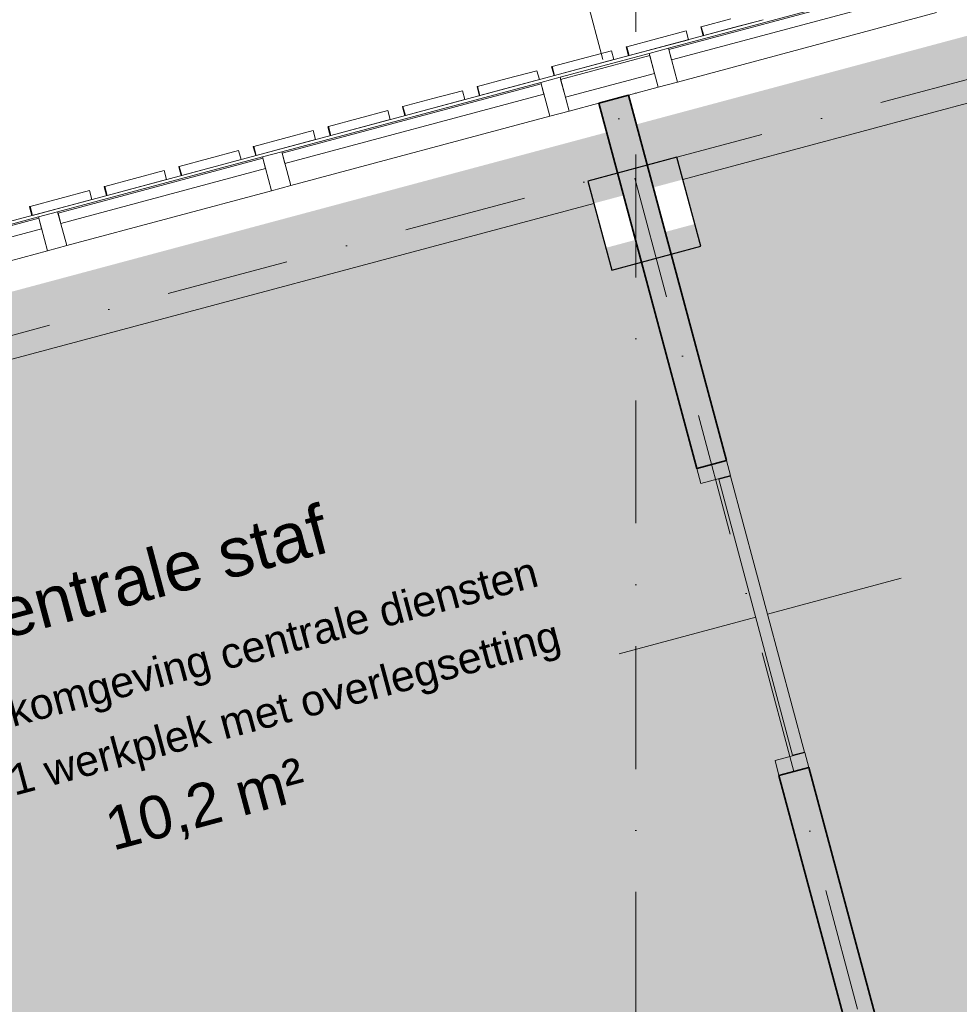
# Model space of a CAD drawing. Header units: millimetres. Extents: x -2530 to 151695, y -8763 to 71774.
# Tile 101 of 256: x 60286 to 63344, y 41605 to 44810. Entities that reach past the tile are written whole.
import ezdxf

# ---------------------------------------------------------------- set-up
doc = ezdxf.new("R2010")
doc.units = ezdxf.units.MM
doc.linetypes.add('RR_Level', pattern=[800, 400, -200, 0, -200])
for name, color, linetype, lineweight in [('A-AREA-____-IDEN', 2, 'Continuous', 13), ('A-AREA-____-PATT', 32, 'Continuous', 9), ('A-DOOR-____-MCUT', 31, 'Continuous', 13), ('A-DOOR-____-OTLN', 31, 'Continuous', 18), ('A-FLOR-____-OTLN', 192, 'Continuous', 18), ('A-GLAZ-CURT-MCUT', 52, 'Continuous', 13), ('A-GLAZ-CURT-OTLN', 52, 'Continuous', 13), ('A-GLAZ-CWMG-MCUT', 51, 'Continuous', 13), ('A-GLAZ-CWMG-OTLN', 51, 'Continuous', 13), ('A-WALL-____-MCUT', 113, 'Continuous', 35), ('A-WALL-____-OTLN', 113, 'Continuous', 18), ('A-WALL-____-PATT', 111, 'Continuous', 35), ('S-COLS-____-MCUT', 52, 'Continuous', 25), ('S-COLS-____-OTLN', 52, 'Continuous', 18), ('S-GRID-____-OTLN', 1, 'Continuous', 9)]:
    doc.layers.add(name, color=color, linetype=linetype, lineweight=lineweight)
doc.styles.add('Arial_1', font='arial.ttf', dxfattribs={"height": 100})
doc.styles.add('Arial_B', font='txt', dxfattribs={"height": 160})
doc.styles.add('Arial_B_1', font='txt', dxfattribs={"height": 100})
doc.styles.add('Arial_I', font='txt', dxfattribs={"height": 140})

# ---------------------------------------------------------------- blocks, each defined once
blk = doc.blocks.new('System Panel - Triple glas-683257-plot_V2 Copy 1')
at = {"layer": 'A-GLAZ-CURT-MCUT', "color": 250, "lineweight": 9}
for p, q in [((345, 52.5), (-345, 52.5)), ((-345, 52.5), (-345, 17.5)), ((345, 17.5), (345, 52.5)), ((-345, 17.5), (345, 17.5))]:
    blk.add_line(p, q, dxfattribs=at)
blk = doc.blocks.new('System Panel - 027_Solid-683259-plot_V2 Copy 1')
at = {"layer": 'A-GLAZ-CURT-MCUT', "color": 250, "lineweight": 9}
for p, q in [((150, 49.5), (-150, 49.5)), ((-150, 49.5), (-150, -10.5)), ((150, -10.5), (150, 49.5)), ((-150, -10.5), (150, -10.5))]:
    blk.add_line(p, q, dxfattribs=at)
blk = doc.blocks.new('Rectangular Mullion - 65 x 114mm-V180-plot_V2 Copy 1')
at = {"layer": 'A-GLAZ-CWMG-OTLN', "color": 250, "lineweight": 9}
for p, q in [((140041.2, 18327.7), (140707.7, 18506.3)), ((140070.7, 18217.6), (140737.2, 18396.2))]:
    blk.add_line(p, q, dxfattribs=at)
blk = doc.blocks.new('Rectangular Mullion - 65 x 114mm-V189-plot_V2 Copy 1')
at = {"layer": 'A-GLAZ-CWMG-OTLN', "color": 250, "lineweight": 9}
for p, q in [((55090, 42759.2), (54800.2, 42681.5)), ((55119.5, 42649.1), (55022.9, 42623.2)), ((54926.3, 42597.3), (54829.7, 42571.4))]:
    blk.add_line(p, q, dxfattribs=at)
blk = doc.blocks.new('Rectangular Mullion - 65 x 114mm-683247-plot_V2 Copy 1')
at = {"layer": 'A-GLAZ-CWMG-MCUT', "color": 250, "lineweight": 9}
for p, q in [((-32.5, 57), (32.5, 57)), ((-32.5, -57), (-32.5, 57)), ((32.5, 57), (32.5, -57)), ((32.5, -57), (-32.5, -57))]:
    blk.add_line(p, q, dxfattribs=at)
blk = doc.blocks.new('System Panel - Triple glas-683258-plot_V2 Copy 1')
at = {"layer": 'A-GLAZ-CURT-MCUT', "color": 250, "lineweight": 9}
for p, q in [((436.25, 52.5), (-436.25, 52.5)), ((-436.25, 52.5), (-436.25, 17.5)), ((436.25, 17.5), (436.25, 52.5)), ((-436.25, 17.5), (436.25, 17.5))]:
    blk.add_line(p, q, dxfattribs=at)
blk = doc.blocks.new('Rectangular Mullion - 65 x 114mm-V181-plot_V2 Copy 1')
at = {"layer": 'A-GLAZ-CWMG-OTLN', "color": 250, "lineweight": 9}
for p, q in [((128269, 15173.3), (129111.8, 15399.2)), ((128298.5, 15063.2), (129141.3, 15289))]:
    blk.add_line(p, q, dxfattribs=at)
blk = doc.blocks.new('027_Gilde - ATC_FacadeModel_rvt-1-plot_V2 Copy 1')
at = {"layer": 'A-FLOR-____-OTLN', "color": 90}
for p, q in [((62705.2, 44810), (62512.1, 44758.3)), ((62512.1, 44758.3), (62026.7, 44628.2)), ((62026.7, 44628.2), (61541.4, 44498.2)), ((61541.4, 44498.2), (61056.1, 44368.1)), ((61056.1, 44368.1), (60570.7, 44238.1)), ((60570.7, 44238.1), (60085.4, 44108.1))]:
    blk.add_line(p, q, dxfattribs=at)
at = {"layer": 'A-WALL-____-OTLN', "color": 90}
for p, q in [((69399.1, 46153.3), (62444.4, 44289.8)), ((62504.3, 44787.3), (62600.9, 44813.1)), ((62600.9, 44813.1), (62504.3, 44787.3)), ((62608.7, 44784.2), (62705.2, 44810)), ((62608.7, 44784.2), (62705.2, 44810)), ((62504.3, 44787.3), (62502.7, 44786.8)), ((62504.3, 44787.3), (62502.7, 44786.8)), ((62505.1, 44778), (62502.7, 44786.8)), ((62504.3, 44787.3), (62512.1, 44758.3)), ((62512.1, 44758.3), (62504.3, 44787.3)), ((62505.1, 44778), (62510.5, 44757.9)), ((62608.7, 44784.2), (62512.1, 44758.3)), ((62512.1, 44758.3), (62608.7, 44784.2)), ((62454.8, 44774), (62261.6, 44722.2)), ((62261.6, 44722.2), (62454.8, 44774)), ((62269.4, 44693.3), (62462.6, 44745)), ((62269.4, 44693.3), (62462.6, 44745)), ((62454.8, 44774), (62462.6, 44745)), ((62454.8, 44774), (62462.6, 44745)), ((62512.1, 44758.3), (62510.5, 44757.9)), ((62512.1, 44758.3), (62510.5, 44757.9)), ((62261.6, 44722.2), (62260, 44721.8)), ((62261.6, 44722.2), (62260, 44721.8)), ((62262.4, 44713), (62260, 44721.8)), ((62261.6, 44722.2), (62269.4, 44693.3)), ((62269.4, 44693.3), (62261.6, 44722.2)), ((62262.4, 44713), (62267.8, 44692.8)), ((62212.2, 44709), (62019, 44657.2)), ((62212.2, 44709), (62019, 44657.2)), ((62219.9, 44680), (62026.7, 44628.2)), ((62026.7, 44628.2), (62219.9, 44680)), ((62212.2, 44709), (62219.9, 44680)), ((62212.2, 44709), (62219.9, 44680)), ((62269.4, 44693.3), (62267.8, 44692.8)), ((62269.4, 44693.3), (62267.8, 44692.8)), ((62017.7, 44656.9), (62017.3, 44656.8)), ((62017.7, 44656.9), (62017.3, 44656.8)), ((62022, 44639.1), (62017.3, 44656.8)), ((62017.7, 44656.9), (62019, 44657.2)), ((62017.7, 44656.9), (62019, 44657.2)), ((62026.7, 44628.2), (62019, 44657.2)), ((62026.7, 44628.2), (62019, 44657.2)), ((61776.3, 44592.2), (61872.9, 44618.1)), ((61872.9, 44618.1), (61776.3, 44592.2)), ((61969.5, 44644), (61872.9, 44618.1)), ((61872.9, 44618.1), (61969.5, 44644)), ((61880.7, 44589.1), (61977.3, 44615)), ((61880.7, 44589.1), (61977.3, 44615)), ((61969.5, 44644), (61977.3, 44615)), ((61969.5, 44644), (61977.3, 44615)), ((62022, 44639.1), (62025, 44627.8)), ((62025.5, 44627.9), (62025, 44627.8)), ((62025.5, 44627.9), (62025, 44627.8)), ((62025.5, 44627.9), (62026.7, 44628.2)), ((62025.5, 44627.9), (62026.7, 44628.2)), ((61776.3, 44592.2), (61774.6, 44591.7)), ((61776.3, 44592.2), (61774.6, 44591.7)), ((61776.9, 44582.9), (61774.6, 44591.7)), ((61776.3, 44592.2), (61784.1, 44563.2)), ((61784.1, 44563.2), (61776.3, 44592.2)), ((61776.9, 44582.9), (61782.3, 44562.7)), ((61880.7, 44589.1), (61784.1, 44563.2)), ((61784.1, 44563.2), (61880.7, 44589.1)), ((61533.6, 44527.2), (61630.2, 44553)), ((61630.2, 44553), (61533.6, 44527.2)), ((61726.8, 44578.9), (61630.2, 44553)), ((61630.2, 44553), (61726.8, 44578.9)), ((61726.8, 44578.9), (61734.6, 44550)), ((61726.8, 44578.9), (61734.6, 44550)), ((61784.1, 44563.2), (61782.3, 44562.7)), ((61784.1, 44563.2), (61782.3, 44562.7)), ((61533.6, 44527.2), (61531.8, 44526.7)), ((61533.6, 44527.2), (61531.8, 44526.7)), ((61534.2, 44517.9), (61531.8, 44526.7)), ((61533.6, 44527.2), (61541.4, 44498.2)), ((61541.4, 44498.2), (61533.6, 44527.2)), ((61638, 44524.1), (61541.4, 44498.2)), ((61541.4, 44498.2), (61638, 44524.1)), ((61638, 44524.1), (61734.6, 44550)), ((61638, 44524.1), (61734.6, 44550)), ((61484.2, 44513.9), (61291, 44462.1)), ((61484.2, 44513.9), (61291, 44462.1)), ((61484.2, 44513.9), (61491.9, 44484.9)), ((61484.2, 44513.9), (61491.9, 44484.9)), ((61534.2, 44517.9), (61539.6, 44497.7)), ((61541.4, 44498.2), (61539.6, 44497.7)), ((61541.4, 44498.2), (61539.6, 44497.7)), ((61289.6, 44461.8), (61289.1, 44461.6)), ((61289.6, 44461.8), (61289.1, 44461.6)), ((61293.8, 44444), (61289.1, 44461.6)), ((61289.6, 44461.8), (61291, 44462.1)), ((61289.6, 44461.8), (61291, 44462.1)), ((61298.7, 44433.2), (61291, 44462.1)), ((61298.7, 44433.2), (61291, 44462.1)), ((61491.9, 44484.9), (61298.7, 44433.2)), ((61298.7, 44433.2), (61491.9, 44484.9)), ((61241.5, 44448.9), (61048.3, 44397.1)), ((61241.5, 44448.9), (61048.3, 44397.1)), ((61241.5, 44448.9), (61249.3, 44419.9)), ((61241.5, 44448.9), (61249.3, 44419.9)), ((61293.8, 44444), (61296.9, 44432.7)), ((61297.4, 44432.8), (61298.7, 44433.2)), ((61297.4, 44432.8), (61298.7, 44433.2)), ((61046.9, 44396.8), (61046.4, 44396.6)), ((61046.9, 44396.8), (61046.4, 44396.6)), ((61051.1, 44379), (61046.4, 44396.6)), ((61046.9, 44396.8), (61048.3, 44397.1)), ((61046.9, 44396.8), (61048.3, 44397.1)), ((61056.1, 44368.1), (61048.3, 44397.1)), ((61056.1, 44368.1), (61048.3, 44397.1)), ((61249.3, 44419.9), (61056.1, 44368.1)), ((61056.1, 44368.1), (61249.3, 44419.9)), ((60998.8, 44383.9), (60805.6, 44332.1)), ((60902.2, 44358), (60998.8, 44383.9)), ((60998.8, 44383.9), (61006.6, 44354.9)), ((60998.8, 44383.9), (61006.6, 44354.9)), ((61051.1, 44379), (61054.2, 44367.6)), ((60805.6, 44332.1), (60803.7, 44331.6)), ((60805.6, 44332.1), (60803.7, 44331.6)), ((60806, 44322.8), (60803.7, 44331.6)), ((60902.2, 44358), (60805.6, 44332.1)), ((60805.6, 44332.1), (60813.4, 44303.1)), ((60813.4, 44303.1), (60805.6, 44332.1)), ((60813.4, 44303.1), (61006.6, 44354.9)), ((60910, 44329), (60813.4, 44303.1)), ((60910, 44329), (61006.6, 44354.9)), ((60756.2, 44318.8), (60563, 44267.1)), ((60659.6, 44293), (60756.2, 44318.8)), ((60756.2, 44318.8), (60763.9, 44289.9)), ((60756.2, 44318.8), (60763.9, 44289.9)), ((60806, 44322.8), (60811.4, 44302.6)), ((60813.4, 44303.1), (60811.4, 44302.6)), ((60813.4, 44303.1), (60811.4, 44302.6)), ((60563, 44267.1), (60561, 44266.5)), ((60563, 44267.1), (60561, 44266.5)), ((60563.3, 44257.7), (60561, 44266.5)), ((60659.6, 44293), (60563, 44267.1)), ((60563, 44267.1), (60570.7, 44238.1)), ((60570.7, 44238.1), (60563, 44267.1)), ((60570.7, 44238.1), (60763.9, 44289.9)), ((60667.3, 44264), (60570.7, 44238.1)), ((60667.3, 44264), (60763.9, 44289.9)), ((60513.5, 44253.8), (60320.3, 44202.1)), ((60320.3, 44202.1), (60513.5, 44253.8)), ((60513.5, 44253.8), (60521.3, 44224.8)), ((60513.5, 44253.8), (60521.3, 44224.8)), ((60563.3, 44257.7), (60568.7, 44237.6)), ((62154.6, 44212.2), (58749.2, 43299.7)), ((60320.3, 44202.1), (60318.2, 44201.5)), ((60320.3, 44202.1), (60318.2, 44201.5)), ((60320.6, 44192.7), (60318.2, 44201.5)), ((60320.3, 44202.1), (60328.1, 44173.1)), ((60328.1, 44173.1), (60320.3, 44202.1)), ((60328.1, 44173.1), (60521.3, 44224.8)), ((60328.1, 44173.1), (60521.3, 44224.8)), ((60320.6, 44192.7), (60326, 44172.5))]:
    blk.add_line(p, q, dxfattribs=at)
at = {"layer": 'A-GLAZ-CURT-OTLN', "color": 90, "lineweight": 18, "rotation": 14.99999999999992}
for name, p in [('System Panel - Triple glas-683258-plot_V2 Copy 1', (62833.3, 44775)), ('System Panel - 027_Solid-683259-plot_V2 Copy 1', (62204.3, 44606.4)), ('System Panel - Triple glas-683258-plot_V2 Copy 1', (61575.2, 44437.9)), ('System Panel - Triple glas-683257-plot_V2 Copy 1', (60757.8, 44218.9)), ('System Panel - Triple glas-683257-plot_V2 Copy 1', (60028.5, 44023.5))]:
    blk.add_blockref(name, p, dxfattribs=at)
at = {"layer": 'A-GLAZ-CWMG-OTLN', "color": 90, "lineweight": 18, "rotation": 180}
for name, p in [('Rectangular Mullion - 65 x 114mm-V181-plot_V2 Copy 1', (191538.5, 60006.2)), ('Rectangular Mullion - 65 x 114mm-V181-plot_V2 Copy 1', (190280.4, 59669.1)), ('Rectangular Mullion - 65 x 114mm-V180-plot_V2 Copy 1', (201147, 62580.8)), ('Rectangular Mullion - 65 x 114mm-V180-plot_V2 Copy 1', (200417.8, 62385.4))]:
    blk.add_blockref(name, p, dxfattribs=at)
at = {"layer": 'A-GLAZ-CWMG-OTLN', "color": 90, "lineweight": 18, "extrusion": (0, 0, -1), "rotation": 165.0000000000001}
for p in [(-62380.6, 44653.7), (-62028, 44559.2), (-61122.5, 44316.6), (-60393.2, 44121.2)]:
    blk.add_blockref('Rectangular Mullion - 65 x 114mm-683247-plot_V2 Copy 1', p, dxfattribs=at)
at = {"layer": 'A-GLAZ-CWMG-OTLN', "color": 90, "lineweight": 18}
blk.add_blockref('Rectangular Mullion - 65 x 114mm-V189-plot_V2 Copy 1', (7244.4, 1941.1), dxfattribs=at)
blk = doc.blocks.new('NLRS_28_SC_LIB_kolom recht_generiek_ISR - kolom beton_ONTWERP-6193513-plot_V2 Copy 1')
at = {"layer": 'S-COLS-____-OTLN', "lineweight": 13}
h = blk.add_hatch(color=256, dxfattribs=at)
h.paths.add_polyline_path([(-150, -150), (150, -150), (150, -75), (-150, -75)])
h.paths.add_polyline_path([(-150, 75), (150, 75), (150, 150), (-150, 150)])
at = {"layer": 'S-COLS-____-MCUT'}
for p, q in [((150, 150), (-150, 150)), ((-150, 150), (-150, -150)), ((150, -150), (150, 150)), ((-150, -150), (150, -150))]:
    blk.add_line(p, q, dxfattribs=at)
blk = doc.blocks.new('32_binnendeur_ontwerpers - 2315 x 930-6426853-plot_V2 Copy 1')
at = {"layer": 'A-DOOR-____-MCUT'}
for p, q in [((-517, 50), (-467, 50)), ((-467, 50), (-467, -50)), ((467, 50), (517, 50)), ((467, -50), (467, 50)), ((-467, -50), (-517, -50)), ((517, -50), (467, -50))]:
    blk.add_line(p, q, dxfattribs=at)
at = {"layer": 'A-DOOR-____-OTLN'}
for p, q in [((0, -10), (0, 450)), ((0, -500), (0, -50))]:
    blk.add_line(p, q, dxfattribs=at)
blk = doc.blocks.new('deurblad_abstract_linksdraaiend - deurblad_abstract_linksdraaiend-6426888-plot_V2 Copy 1')
at = {"layer": 'A-DOOR-____-OTLN', "lineweight": 13}
for p, q in [((108426.8, 17855.2), (109325.1, 18095.9)), ((109335.4, 18057.2), (109325.1, 18095.9)), ((109335.4, 18057.2), (108437.1, 17816.5)), ((108426.8, 17855.2), (108437.1, 17816.5))]:
    blk.add_line(p, q, dxfattribs=at)

msp = doc.modelspace()

# ---------------------------------------------------------------- hatches: boundary and pattern name
at = {"layer": 'A-AREA-____-PATT', "transparency": 33554509}
for points in [[(64360.1507, 36753.8517), (66364.4468, 37290.9012), (65846.8087, 39222.7529), (68961.9195, 40057.4443), (69479.5576, 38125.5927), (71483.8537, 38662.6422), (69529.7699, 45955.3822), (69457.3255, 45935.9707), (69379.6798, 46225.7485), (69452.1242, 46245.1599), (69416.5366, 46377.9747), (62292.8334, 44469.1849), (62328.4212, 44336.3695), (62425.0138, 44362.2514), (62502.6595, 44072.4736), (62406.0669, 44046.5917), (62586.0756, 43374.7903), (62537.7793, 43361.8494), (62805.3982, 42363.0821), (62853.6945, 42376.023), (63983.6984, 38158.7908), (63935.4021, 38145.8499), (64203.021, 37147.0826), (64251.3173, 37160.0235), (64353.007, 36780.5126)], [(59473.8464, 40595.0694), (62975.9334, 41533.4508), (62757.1019, 42350.1411), (62805.3982, 42363.0821), (62537.7793, 43361.8494), (62489.483, 43348.9084), (62309.4744, 44020.7098), (62212.8818, 43994.8279), (62135.2361, 44284.6057), (62231.8286, 44310.4876), (62196.2408, 44443.3031), (58694.1537, 43504.922), (59420.8134, 40792.9913)]]:
    msp.add_hatch(color=254, dxfattribs=at).paths.add_polyline_path(points)
at = {"layer": 'A-WALL-____-PATT', "lineweight": 18}
h = msp.add_hatch(color=47, dxfattribs=at)
h.paths.add_polyline_path([(64224.7353, 36872.8587), (64321.3279, 36898.7406), (64251.3173, 37160.0235), (64154.7247, 37134.1416), (64217.8003, 36898.7406)])
h.paths.add_polyline_path([(63887.1059, 38132.9089), (63983.6984, 38158.7908), (62853.6945, 42376.023), (62757.1019, 42350.1411), (63880.1708, 38158.7908)])
h.paths.add_polyline_path([(62489.483, 43348.9084), (62586.0756, 43374.7903), (62267.3394, 44564.33), (62170.7468, 44538.4481), (62437.6017, 43542.5321)])

# ---------------------------------------------------------------- linework, layer by layer
at = {"layer": 'A-WALL-____-MCUT'}
for p, q in [((62267.3394, 44564.33), (62170.7468, 44538.4481)), ((62586.0756, 43374.7903), (62267.3394, 44564.33)), ((62170.7468, 44538.4481), (62489.483, 43348.9084)), ((62489.483, 43348.9084), (62586.0756, 43374.7903)), ((62853.6945, 42376.023), (62757.1019, 42350.1411)), ((63983.6984, 38158.7908), (62853.6945, 42376.023)), ((62757.1019, 42350.1411), (62975.9334, 41533.4508))]:
    msp.add_line(p, q, dxfattribs=at)
at = {"layer": 'S-GRID-____-OTLN', "linetype": 'RR_Level'}
for p, q in [((62291.4834, 70774.2271), (62291.4834, -6763.3674)), ((88205.4064, 51270.0868), (-68.3933, 27617.1934)), ((61666.6845, 46612.8196), (64699.9023, 35292.6964))]:
    msp.add_line(p, q, dxfattribs=at)

# ---------------------------------------------------------------- block references
at = {"lineweight": 5}
msp.add_blockref('027_Gilde - ATC_FacadeModel_rvt-1-plot_V2 Copy 1', (0, 0), dxfattribs=at)
at = {"layer": 'A-DOOR-____-OTLN'}
for name, p, rotation in [('32_binnendeur_ontwerpers - 2315 x 930-6426853-plot_V2 Copy 1', (62671.5887, 42862.4657), 104.9999999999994), ('deurblad_abstract_linksdraaiend - deurblad_abstract_linksdraaiend-6426888-plot_V2 Copy 1', (80656.7777, -66010.885), 89.99999999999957)]:
    msp.add_blockref(name, p, dxfattribs=dict(at, rotation=rotation))
at = {"layer": 'S-COLS-____-OTLN', "lineweight": 13, "rotation": 15.00000000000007}
msp.add_blockref('NLRS_28_SC_LIB_kolom recht_generiek_ISR - kolom beton_ONTWERP-6193513-plot_V2 Copy 1', (62318.9478, 44178.5396), dxfattribs=at)

# ---------------------------------------------------------------- texts
at = {"layer": 'A-AREA-____-IDEN', "lineweight": 9, "attachment_point": 1, "rotation": 15}
for s, insert, char_height, width, style in [('Centrale staf', (60037.689, 42906.1974), 160, 1539.24, 'Arial_B'), ('Gecombineerde werkomgeving centrale diensten', (59022.4238, 42278.5228), 100, 4425.315, 'Arial_B_1'), ('Kantoor, à 1 werkplek met overlegsetting', (59582.9917, 42203.3082), 100, 3158.64875, 'Arial_1'), ('10,2 m²', (60552.6369, 42239.6064), 140, 865.8225, 'Arial_I')]:
    msp.add_mtext(s, dxfattribs=dict(at, insert=insert, char_height=char_height, width=width, style=style))

doc.saveas('drawing.dxf')
